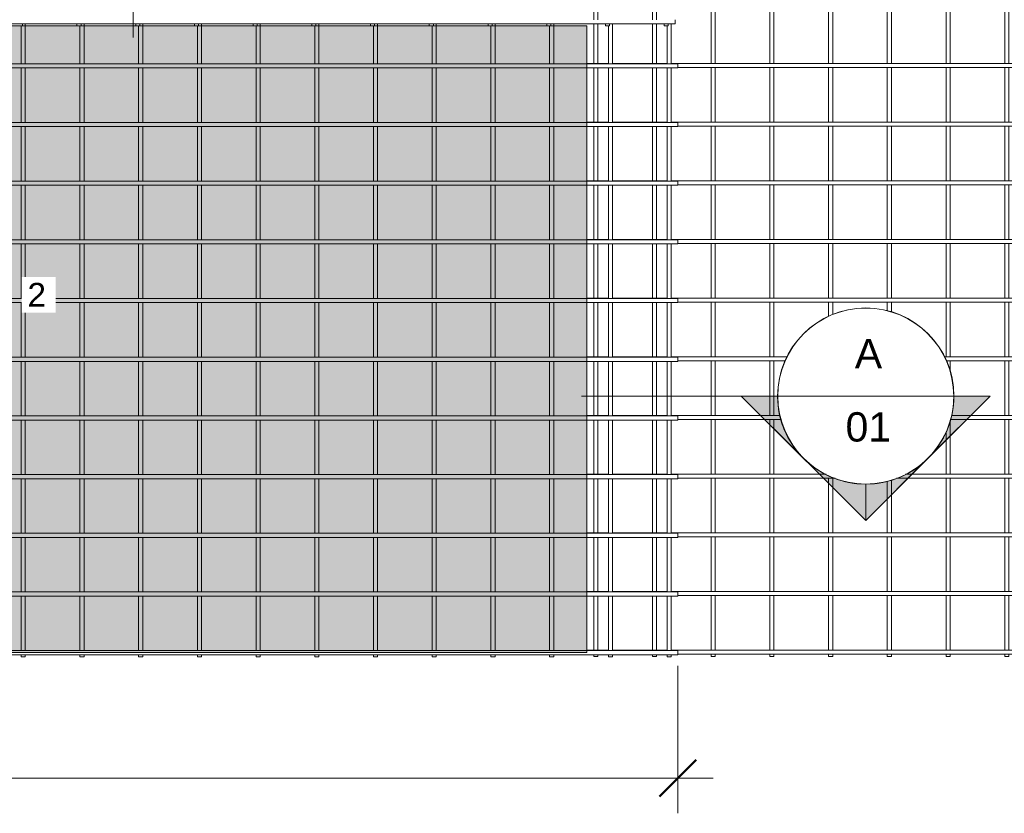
# Model space of a CAD drawing. Header units: millimetres. Extents: x -1027 to 8356, y -822 to 3268.
# Tile 3 of 5: x 3254 to 6608, y -822 to 1883. Entities that reach past the tile are written whole.
import ezdxf

# ---------------------------------------------------------------- set-up
doc = ezdxf.new("R2010")
doc.units = ezdxf.units.MM
for name, color, linetype, lineweight in [('A-ANNO-DIMS', 211, 'Continuous', 9), ('A-ANNO-DIMS-50', 211, 'Continuous', 9), ('A-DETL-GENF', 92, 'Continuous', 18), ('A-DETL-THIN', 151, 'Continuous', 18), ('A-GENM', 13, 'Continuous', 18), ('G-ANNO-SYMB', 111, 'Continuous', 9), ('G-ANNO-TEXT', 231, 'Continuous', 9)]:
    doc.layers.add(name, color=color, linetype=linetype, lineweight=lineweight)
doc.styles.add('Arial', font='arial.ttf', dxfattribs={"height": 100})
doc.styles.add('Arial_2', font='arial.ttf', dxfattribs={"height": 81.236361})
doc.styles.add('TechnicBold', font='techb___.ttf', dxfattribs={"height": 100})
doc.dimstyles.new('Technic_-_DiagonalSlash', dxfattribs={"dimscale": 304.8, "dimtxt": 134.269535, "dimasz": 0.410105, "dimexe": 0.393701, "dimexo": 0.82021, "dimgap": 0.287073, "dimtad": 1, "dimdec": 0, "dimzin": 0, "dimdsep": 46, "dimtxsty": 'TechnicBold', "dimblk1": 'OBLIQUE', "dimblk2": 'OBLIQUE', "dimsah": 1, "dimcen": 0.09, "dimdle": 0.393701, "dimazin": 0, "dimtfac": 1, "dimtdec": 4, "dimtix": 1, "dimtmove": 0, "dimatfit": 3, "dimfxl": 1, "dimtvp": 1, "dimtfill": 1, "dimtolj": 1, "dimtzin": 0, "dimarcsym": 2})

# ---------------------------------------------------------------- blocks, each defined once
blk = doc.blocks.new('United Steel Ductile SE72 Large Mesh - United Steel Ductile SE72 Large Mesh-253722-Level 1')
at = {"layer": 'A-GENM'}
for p, q in [((-2236.9, -279.6), (-2236.9, -408.6)), ((-2222.9, -279.6), (-2222.9, -272.1)), ((-2222.9, -408.6), (-2222.9, -279.6)), ((-2036.9, -279.6), (-2036.9, -408.6)), ((-2022.9, -279.6), (-2022.9, -272.1)), ((-2022.9, -408.6), (-2022.9, -279.6)), ((-1836.9, -279.6), (-1836.9, -408.6)), ((-1822.9, -279.6), (-1822.9, -272.1)), ((-1822.9, -408.6), (-1822.9, -279.6)), ((-1636.9, -279.6), (-1636.9, -408.6)), ((-1622.9, -279.6), (-1622.9, -272.1)), ((-1622.9, -408.6), (-1622.9, -279.6)), ((-1436.9, -279.6), (-1436.9, -408.6)), ((-1422.9, -279.6), (-1422.9, -272.1)), ((-1422.9, -408.6), (-1422.9, -279.6)), ((-1237, -279.6), (-1237, -408.6)), ((-1223, -279.6), (-1223, -272.1)), ((-1223, -408.6), (-1223, -279.6)), ((-1037, -279.6), (-1037, -408.6)), ((-1023, -279.6), (-1023, -272.1)), ((-1023, -408.6), (-1023, -279.6)), ((-837, -279.6), (-837, -408.6)), ((-823, -279.6), (-823, -272.1)), ((-823, -408.6), (-823, -279.6)), ((-637, -279.6), (-637, -408.6)), ((-623, -279.6), (-623, -272.1)), ((-623, -408.6), (-623, -279.6)), ((-437, -279.6), (-437, -408.6)), ((-423, -279.6), (-423, -272.1)), ((-423, -408.6), (-423, -279.6)), ((-237, -279.6), (-237, -408.6)), ((-223, -408.6), (-223, -272.1)), ((-37, -279.6), (-37, -408.6)), ((-23, -408.6), (-23, -272.1)), ((-310.1, -408.6), (-6040.9, -408.6)), ((-6040.9, -422.6), (-310.1, -422.6)), ((-2236.9, -422.6), (-2236.9, -608.6)), ((-2222.9, -608.6), (-2222.9, -422.6)), ((-2036.9, -422.6), (-2036.9, -608.6)), ((-2022.9, -608.6), (-2022.9, -422.6)), ((-1836.9, -422.6), (-1836.9, -608.6)), ((-1822.9, -608.6), (-1822.9, -422.6)), ((-1636.9, -422.6), (-1636.9, -608.6)), ((-1622.9, -608.6), (-1622.9, -422.6)), ((-1436.9, -422.6), (-1436.9, -608.6)), ((-1422.9, -608.6), (-1422.9, -422.6)), ((-1237, -422.6), (-1237, -608.6)), ((-1223, -608.6), (-1223, -422.6)), ((-1037, -422.6), (-1037, -608.6)), ((-1023, -608.6), (-1023, -422.6)), ((-837, -422.6), (-837, -608.6)), ((-823, -608.6), (-823, -422.6)), ((-637, -422.6), (-637, -608.6)), ((-623, -608.6), (-623, -422.6)), ((-437, -422.6), (-437, -608.6)), ((-423, -608.6), (-423, -422.6)), ((0, -408.6), (-310.1, -408.6)), ((-310.1, -422.6), (0, -422.6)), ((-237, -422.6), (-237, -608.6)), ((-223, -608.6), (-223, -422.6)), ((-37, -422.6), (-37, -608.6)), ((-23, -608.6), (-23, -422.6)), ((0, -422.6), (0, -408.6)), ((-310.1, -608.6), (-6040.9, -608.6)), ((-6040.9, -622.6), (-310.1, -622.6)), ((-2236.9, -622.6), (-2236.9, -808.6)), ((-2222.9, -808.6), (-2222.9, -622.6)), ((-2036.9, -622.6), (-2036.9, -808.6)), ((-2022.9, -808.6), (-2022.9, -622.6)), ((-1836.9, -622.6), (-1836.9, -808.6)), ((-1822.9, -808.6), (-1822.9, -622.6)), ((-1636.9, -622.6), (-1636.9, -808.6)), ((-1622.9, -808.6), (-1622.9, -622.6)), ((-1436.9, -622.6), (-1436.9, -808.6)), ((-1422.9, -808.6), (-1422.9, -622.6)), ((-1237, -622.6), (-1237, -808.6)), ((-1223, -808.6), (-1223, -622.6)), ((-1037, -622.6), (-1037, -808.6)), ((-1023, -808.6), (-1023, -622.6)), ((-837, -622.6), (-837, -808.6)), ((-823, -808.6), (-823, -622.6)), ((-637, -622.6), (-637, -808.6)), ((-623, -808.6), (-623, -622.6)), ((-437, -622.6), (-437, -808.6)), ((-423, -808.6), (-423, -622.6)), ((0, -608.6), (-310.1, -608.6)), ((-310.1, -622.6), (0, -622.6)), ((-237, -622.6), (-237, -808.6)), ((-223, -808.6), (-223, -622.6)), ((-37, -622.6), (-37, -808.6)), ((-23, -808.6), (-23, -622.6)), ((0, -622.6), (0, -608.6)), ((-310.1, -808.6), (-6040.9, -808.6)), ((-6040.9, -822.6), (-310.1, -822.6)), ((-2236.9, -822.6), (-2236.9, -1008.5)), ((-2222.9, -1008.5), (-2222.9, -822.6)), ((-2036.9, -822.6), (-2036.9, -1008.5)), ((-2022.9, -1008.5), (-2022.9, -822.6)), ((-1836.9, -822.6), (-1836.9, -1008.5)), ((-1822.9, -1008.5), (-1822.9, -822.6)), ((-1636.9, -822.6), (-1636.9, -1008.5)), ((-1622.9, -1008.5), (-1622.9, -822.6)), ((-1436.9, -822.6), (-1436.9, -1008.5)), ((-1422.9, -1008.5), (-1422.9, -822.6)), ((-1237, -822.6), (-1237, -1008.5)), ((-1223, -1008.5), (-1223, -822.6)), ((-1037, -822.6), (-1037, -1008.5)), ((-1023, -1008.5), (-1023, -822.6)), ((-837, -822.6), (-837, -1008.5)), ((-823, -1008.5), (-823, -822.6)), ((-637, -822.6), (-637, -1008.5)), ((-623, -1008.5), (-623, -822.6)), ((-437, -822.6), (-437, -1008.5)), ((-423, -1008.5), (-423, -822.6)), ((0, -808.6), (-310.1, -808.6)), ((-310.1, -822.6), (0, -822.6)), ((-237, -822.6), (-237, -1008.5)), ((-223, -1008.5), (-223, -822.6)), ((-37, -822.6), (-37, -1008.5)), ((-23, -1008.5), (-23, -822.6)), ((0, -822.6), (0, -808.6)), ((-310.1, -1008.5), (-6040.9, -1008.5)), ((-6040.9, -1022.5), (-310.1, -1022.5)), ((-2236.9, -1022.5), (-2236.9, -1208.5)), ((-2222.9, -1208.5), (-2222.9, -1022.5)), ((-2036.9, -1022.5), (-2036.9, -1208.5)), ((-2022.9, -1208.5), (-2022.9, -1022.5)), ((-1836.9, -1022.5), (-1836.9, -1208.5)), ((-1822.9, -1208.5), (-1822.9, -1022.5)), ((-1636.9, -1022.5), (-1636.9, -1208.5)), ((-1622.9, -1208.5), (-1622.9, -1022.5)), ((-1436.9, -1022.5), (-1436.9, -1208.5)), ((-1422.9, -1208.5), (-1422.9, -1022.5)), ((-1237, -1022.5), (-1237, -1208.5)), ((-1223, -1208.5), (-1223, -1022.5)), ((-1037, -1022.5), (-1037, -1208.5)), ((-1023, -1208.5), (-1023, -1022.5)), ((-837, -1022.5), (-837, -1208.5)), ((-823, -1208.5), (-823, -1022.5)), ((-637, -1022.5), (-637, -1208.5)), ((-623, -1208.5), (-623, -1022.5)), ((-437, -1022.5), (-437, -1208.5)), ((-423, -1208.5), (-423, -1022.5)), ((0, -1008.5), (-310.1, -1008.5)), ((-310.1, -1022.5), (0, -1022.5)), ((-237, -1022.5), (-237, -1208.5)), ((-223, -1208.5), (-223, -1022.5)), ((-37, -1022.5), (-37, -1208.5)), ((-23, -1208.5), (-23, -1022.5)), ((0, -1022.5), (0, -1008.5)), ((-310.1, -1208.5), (-6040.9, -1208.5)), ((-6040.9, -1222.5), (-310.1, -1222.5)), ((-2236.9, -1222.5), (-2236.9, -1408.5)), ((-2222.9, -1408.5), (-2222.9, -1222.5)), ((-2036.9, -1222.5), (-2036.9, -1408.5)), ((-2022.9, -1408.5), (-2022.9, -1222.5)), ((-1836.9, -1222.5), (-1836.9, -1408.5)), ((-1822.9, -1408.5), (-1822.9, -1222.5)), ((-1636.9, -1222.5), (-1636.9, -1408.5)), ((-1622.9, -1408.5), (-1622.9, -1222.5)), ((-1436.9, -1222.5), (-1436.9, -1408.5)), ((-1422.9, -1408.5), (-1422.9, -1222.5)), ((-1237, -1222.5), (-1237, -1408.5)), ((-1223, -1408.5), (-1223, -1222.5)), ((-1037, -1222.5), (-1037, -1408.5)), ((-1023, -1408.5), (-1023, -1222.5)), ((-837, -1222.5), (-837, -1408.5)), ((-823, -1408.5), (-823, -1222.5)), ((-637, -1222.5), (-637, -1408.5)), ((-623, -1408.5), (-623, -1222.5)), ((-437, -1222.5), (-437, -1408.5)), ((-423, -1408.5), (-423, -1222.5)), ((0, -1208.5), (-310.1, -1208.5)), ((-310.1, -1222.5), (0, -1222.5)), ((-237, -1222.5), (-237, -1408.5)), ((-223, -1408.5), (-223, -1222.5)), ((-37, -1222.5), (-37, -1408.5)), ((-23, -1408.5), (-23, -1222.5)), ((0, -1222.5), (0, -1208.5)), ((-310.1, -1408.5), (-6040.9, -1408.5)), ((-6040.9, -1422.5), (-310.1, -1422.5)), ((-2236.9, -1422.5), (-2236.9, -1608.5)), ((-2222.9, -1608.5), (-2222.9, -1422.5)), ((-2036.9, -1422.5), (-2036.9, -1608.5)), ((-2022.9, -1608.5), (-2022.9, -1422.5)), ((-1836.9, -1422.5), (-1836.9, -1608.5)), ((-1822.9, -1608.5), (-1822.9, -1422.5)), ((-1636.9, -1422.5), (-1636.9, -1608.5)), ((-1622.9, -1608.5), (-1622.9, -1422.5)), ((-1436.9, -1422.5), (-1436.9, -1608.5)), ((-1422.9, -1608.5), (-1422.9, -1422.5)), ((-1237, -1422.5), (-1237, -1608.5)), ((-1223, -1608.5), (-1223, -1422.5)), ((-1037, -1422.5), (-1037, -1608.5)), ((-1023, -1608.5), (-1023, -1422.5)), ((-837, -1422.5), (-837, -1608.5)), ((-823, -1608.5), (-823, -1422.5)), ((-637, -1422.5), (-637, -1608.5)), ((-623, -1608.5), (-623, -1422.5)), ((-437, -1422.5), (-437, -1608.5)), ((-423, -1608.5), (-423, -1422.5)), ((0, -1408.5), (-310.1, -1408.5)), ((-310.1, -1422.5), (0, -1422.5)), ((-237, -1422.5), (-237, -1608.5)), ((-223, -1608.5), (-223, -1422.5)), ((-37, -1422.5), (-37, -1608.5)), ((-23, -1608.5), (-23, -1422.5)), ((0, -1422.5), (0, -1408.5)), ((-310.1, -1608.5), (-6040.9, -1608.5)), ((0, -1608.5), (-310.1, -1608.5)), ((0, -1622.5), (0, -1608.5)), ((-6040.9, -1622.5), (-310.1, -1622.5)), ((-2236.9, -1622.5), (-2236.9, -1808.5)), ((-2222.9, -1808.5), (-2222.9, -1622.5)), ((-2036.9, -1622.5), (-2036.9, -1808.5)), ((-2022.9, -1808.5), (-2022.9, -1622.5)), ((-1836.9, -1622.5), (-1836.9, -1808.5)), ((-1822.9, -1808.5), (-1822.9, -1622.5)), ((-1636.9, -1622.5), (-1636.9, -1808.5)), ((-1622.9, -1808.5), (-1622.9, -1622.5)), ((-1436.9, -1622.5), (-1436.9, -1808.5)), ((-1422.9, -1808.5), (-1422.9, -1622.5)), ((-1237, -1622.5), (-1237, -1808.5)), ((-1223, -1808.5), (-1223, -1622.5)), ((-1037, -1622.5), (-1037, -1808.5)), ((-1023, -1808.5), (-1023, -1622.5)), ((-837, -1622.5), (-837, -1808.5)), ((-823, -1808.5), (-823, -1622.5)), ((-637, -1622.5), (-637, -1808.5)), ((-623, -1808.5), (-623, -1622.5)), ((-437, -1622.5), (-437, -1808.5)), ((-423, -1808.5), (-423, -1622.5)), ((-310.1, -1622.5), (0, -1622.5)), ((-237, -1622.5), (-237, -1808.5)), ((-223, -1808.5), (-223, -1622.5)), ((-37, -1622.5), (-37, -1808.5)), ((-23, -1808.5), (-23, -1622.5)), ((-310.1, -1808.5), (-6040.9, -1808.5)), ((0, -1808.5), (-310.1, -1808.5)), ((0, -1822.5), (0, -1808.5)), ((-6040.9, -1822.5), (-310.1, -1822.5)), ((-2236.9, -1822.5), (-2236.9, -2008.5)), ((-2222.9, -2008.5), (-2222.9, -1822.5)), ((-2036.9, -1822.5), (-2036.9, -2008.5)), ((-2022.9, -2008.5), (-2022.9, -1822.5)), ((-1836.9, -1822.5), (-1836.9, -2008.5)), ((-1822.9, -2008.5), (-1822.9, -1822.5)), ((-1636.9, -1822.5), (-1636.9, -2008.5)), ((-1622.9, -2008.5), (-1622.9, -1822.5)), ((-1436.9, -1822.5), (-1436.9, -2008.5)), ((-1422.9, -2008.5), (-1422.9, -1822.5)), ((-1237, -1822.5), (-1237, -2008.5)), ((-1223, -2008.5), (-1223, -1822.5)), ((-1037, -1822.5), (-1037, -2008.5)), ((-1023, -2008.5), (-1023, -1822.5)), ((-837, -1822.5), (-837, -2008.5)), ((-823, -2008.5), (-823, -1822.5)), ((-637, -1822.5), (-637, -2008.5)), ((-623, -2008.5), (-623, -1822.5)), ((-437, -1822.5), (-437, -2008.5)), ((-423, -2008.5), (-423, -1822.5)), ((-310.1, -1822.5), (0, -1822.5)), ((-237, -1822.5), (-237, -2008.5)), ((-223, -2008.5), (-223, -1822.5)), ((-37, -1822.5), (-37, -2008.5)), ((-23, -2008.5), (-23, -1822.5)), ((-310.1, -2008.5), (-6040.9, -2008.5)), ((0, -2008.5), (-310.1, -2008.5)), ((0, -2022.5), (0, -2008.5)), ((-6040.9, -2022.5), (-310.1, -2022.5)), ((-2236.9, -2022.5), (-2236.9, -2208.5)), ((-2222.9, -2208.5), (-2222.9, -2022.5)), ((-2036.9, -2022.5), (-2036.9, -2208.5)), ((-2022.9, -2208.5), (-2022.9, -2022.5)), ((-1836.9, -2022.5), (-1836.9, -2208.5)), ((-1822.9, -2208.5), (-1822.9, -2022.5)), ((-1636.9, -2022.5), (-1636.9, -2208.5)), ((-1622.9, -2208.5), (-1622.9, -2022.5)), ((-1436.9, -2022.5), (-1436.9, -2208.5)), ((-1422.9, -2208.5), (-1422.9, -2022.5)), ((-1237, -2022.5), (-1237, -2208.5)), ((-1223, -2208.5), (-1223, -2022.5)), ((-1037, -2022.5), (-1037, -2208.5)), ((-1023, -2208.5), (-1023, -2022.5)), ((-837, -2022.5), (-837, -2208.5)), ((-823, -2208.5), (-823, -2022.5)), ((-637, -2022.5), (-637, -2208.5)), ((-623, -2208.5), (-623, -2022.5)), ((-437, -2022.5), (-437, -2208.5)), ((-423, -2208.5), (-423, -2022.5)), ((-310.1, -2022.5), (0, -2022.5)), ((-237, -2022.5), (-237, -2208.5)), ((-223, -2208.5), (-223, -2022.5)), ((-37, -2022.5), (-37, -2208.5)), ((-23, -2208.5), (-23, -2022.5)), ((-310.1, -2208.5), (-6040.9, -2208.5)), ((0, -2208.5), (-310.1, -2208.5)), ((0, -2222.5), (0, -2208.5)), ((-6040.9, -2222.5), (-310.1, -2222.5)), ((-2236.9, -2222.5), (-2236.9, -2408.5)), ((-2222.9, -2408.5), (-2222.9, -2222.5)), ((-2036.9, -2222.5), (-2036.9, -2408.5)), ((-2022.9, -2408.5), (-2022.9, -2222.5)), ((-1836.9, -2222.5), (-1836.9, -2408.5)), ((-1822.9, -2408.5), (-1822.9, -2222.5)), ((-1636.9, -2222.5), (-1636.9, -2408.5)), ((-1622.9, -2408.5), (-1622.9, -2222.5)), ((-1436.9, -2222.5), (-1436.9, -2408.5)), ((-1422.9, -2408.5), (-1422.9, -2222.5)), ((-1237, -2222.5), (-1237, -2408.5)), ((-1223, -2408.5), (-1223, -2222.5)), ((-1037, -2222.5), (-1037, -2408.5)), ((-1023, -2408.5), (-1023, -2222.5)), ((-837, -2222.5), (-837, -2408.5)), ((-823, -2408.5), (-823, -2222.5)), ((-637, -2222.5), (-637, -2408.5)), ((-623, -2408.5), (-623, -2222.5)), ((-437, -2222.5), (-437, -2408.5)), ((-423, -2408.5), (-423, -2222.5)), ((-310.1, -2222.5), (0, -2222.5)), ((-237, -2222.5), (-237, -2408.5)), ((-223, -2408.5), (-223, -2222.5)), ((-37, -2222.5), (-37, -2408.5)), ((-23, -2408.5), (-23, -2222.5)), ((-310.1, -2408.5), (-6040.9, -2408.5)), ((0, -2408.5), (-310.1, -2408.5)), ((0, -2422.5), (0, -2408.5)), ((-6060, -2422.5), (0, -2422.5)), ((-2236.9, -2422.5), (-2236.9, -2430)), ((-2236.9, -2430), (-2222.9, -2430)), ((-2222.9, -2430), (-2222.9, -2422.5)), ((-2036.9, -2422.5), (-2036.9, -2430)), ((-2036.9, -2430), (-2022.9, -2430)), ((-2022.9, -2430), (-2022.9, -2422.5)), ((-1836.9, -2422.5), (-1836.9, -2430)), ((-1836.9, -2430), (-1822.9, -2430)), ((-1822.9, -2430), (-1822.9, -2422.5)), ((-1636.9, -2422.5), (-1636.9, -2430)), ((-1636.9, -2430), (-1622.9, -2430)), ((-1622.9, -2430), (-1622.9, -2422.5)), ((-1436.9, -2422.5), (-1436.9, -2430)), ((-1436.9, -2430), (-1422.9, -2430)), ((-1422.9, -2430), (-1422.9, -2422.5)), ((-1237, -2422.5), (-1237, -2430)), ((-1237, -2430), (-1223, -2430)), ((-1223, -2430), (-1223, -2422.5)), ((-1037, -2422.5), (-1037, -2430)), ((-1037, -2430), (-1023, -2430)), ((-1023, -2430), (-1023, -2422.5)), ((-837, -2422.5), (-837, -2430)), ((-837, -2430), (-823, -2430)), ((-823, -2430), (-823, -2422.5)), ((-637, -2422.5), (-637, -2430)), ((-637, -2430), (-623, -2430)), ((-623, -2430), (-623, -2422.5)), ((-437, -2422.5), (-437, -2430)), ((-437, -2430), (-423, -2430)), ((-423, -2430), (-423, -2422.5)), ((-237, -2422.5), (-237, -2430)), ((-237, -2430), (-223, -2430)), ((-223, -2430), (-223, -2422.5)), ((-37, -2422.5), (-37, -2430)), ((-37, -2430), (-23, -2430)), ((-23, -2430), (-23, -2422.5))]:
    blk.add_line(p, q, dxfattribs=at)
blk = doc.blocks.new('United Steel Ductile SE72 Large Mesh - United Steel Ductile SE72 Large Mesh-V1-Level 1')
at = {"layer": 'A-GENM'}
for p, q in [((0, -2422.5), (0, -2408.5)), ((-6060, -2422.5), (0, -2422.5)), ((-2236.9, -2430), (-2222.9, -2430)), ((-2222.9, -2430), (-2222.9, -2422.5)), ((-2036.9, -2422.5), (-2036.9, -2430)), ((-2036.9, -2430), (-2022.9, -2430)), ((-2022.9, -2430), (-2022.9, -2422.5)), ((-1836.9, -2422.5), (-1836.9, -2430)), ((-1836.9, -2430), (-1822.9, -2430)), ((-1822.9, -2430), (-1822.9, -2422.5)), ((-1636.9, -2422.5), (-1636.9, -2430)), ((-1636.9, -2430), (-1622.9, -2430)), ((-1622.9, -2430), (-1622.9, -2422.5)), ((-1436.9, -2422.5), (-1436.9, -2430)), ((-1436.9, -2430), (-1422.9, -2430)), ((-1422.9, -2430), (-1422.9, -2422.5)), ((-1237, -2422.5), (-1237, -2430)), ((-1237, -2430), (-1223, -2430)), ((-1223, -2430), (-1223, -2422.5)), ((-1037, -2422.5), (-1037, -2430)), ((-1037, -2430), (-1023, -2430)), ((-1023, -2430), (-1023, -2422.5)), ((-837, -2422.5), (-837, -2430)), ((-837, -2430), (-823, -2430)), ((-823, -2430), (-823, -2422.5)), ((-637, -2422.5), (-637, -2430)), ((-637, -2430), (-623, -2430)), ((-623, -2430), (-623, -2422.5)), ((-437, -2422.5), (-437, -2430)), ((-437, -2430), (-423, -2430)), ((-423, -2430), (-423, -2422.5)), ((-237, -2422.5), (-237, -2430)), ((-237, -2430), (-223, -2430)), ((-223, -2430), (-223, -2422.5)), ((-37, -2422.5), (-37, -2430)), ((-37, -2430), (-23, -2430)), ((-23, -2430), (-23, -2422.5))]:
    blk.add_line(p, q, dxfattribs=at)
blk = doc.blocks.new('United Steel Ductile SE72 Large Mesh - United Steel Ductile SE72 Large Mesh-V2-Level 1')
at = {"layer": 'A-GENM'}
for p, q in [((-6036.9, 0), (-6036.9, -8.6)), ((-6022.9, 0), (-6036.9, 0)), ((-6022.9, -8.6), (-6022.9, 0)), ((-5836.9, 0), (-5836.9, -8.6)), ((-5822.9, 0), (-5836.9, 0)), ((-5822.9, -8.6), (-5822.9, 0)), ((-5636.9, 0), (-5636.9, -8.6)), ((-5622.9, 0), (-5636.9, 0)), ((-5622.9, -8.6), (-5622.9, 0)), ((-5436.9, 0), (-5436.9, -8.6)), ((-5422.9, 0), (-5436.9, 0)), ((-5422.9, -8.6), (-5422.9, 0)), ((-5236.9, 0), (-5236.9, -8.6)), ((-5222.9, 0), (-5236.9, 0)), ((-5222.9, -8.6), (-5222.9, 0)), ((-5036.9, 0), (-5036.9, -8.6)), ((-5022.9, 0), (-5036.9, 0)), ((-5022.9, -8.6), (-5022.9, 0)), ((-4836.9, 0), (-4836.9, -8.7)), ((-4822.9, 0), (-4836.9, 0)), ((-4822.9, -8.7), (-4822.9, 0)), ((-4636.9, 0), (-4636.9, -8.7)), ((-4622.9, 0), (-4636.9, 0)), ((-4622.9, -8.7), (-4622.9, 0)), ((-4436.9, 0), (-4436.9, -8.7)), ((-4422.9, 0), (-4436.9, 0)), ((-4422.9, -8.7), (-4422.9, 0)), ((-4236.9, 0), (-4236.9, -8.7)), ((-4222.9, 0), (-4236.9, 0)), ((-4222.9, -8.7), (-4222.9, 0)), ((-5996.9, -8.6), (-6060, -8.6)), ((-6060, -8.6), (-6060, -10.1)), ((-6036.9, -24.2), (-6036.9, -59.7)), ((-6022.9, -59.7), (-6022.9, -24.2)), ((-5796.9, -8.6), (-5972.9, -8.6)), ((-5836.9, -24.2), (-5836.9, -59.7)), ((-5822.9, -59.7), (-5822.9, -24.2)), ((-4193.5, -8.6), (-5772.9, -8.6)), ((-5749.9, -22.6), (-4193.5, -22.6)), ((-5636.9, -22.6), (-5636.9, -208.6)), ((-5622.9, -208.6), (-5622.9, -22.6)), ((-5436.9, -22.6), (-5436.9, -208.6)), ((-5422.9, -208.6), (-5422.9, -22.6)), ((-5236.9, -22.6), (-5236.9, -208.6)), ((-5222.9, -208.6), (-5222.9, -22.6)), ((-5036.9, -22.6), (-5036.9, -208.6)), ((-5022.9, -208.6), (-5022.9, -22.6)), ((-4836.9, -22.6), (-4836.9, -208.6)), ((-4822.9, -208.6), (-4822.9, -22.6)), ((-4636.9, -22.5), (-4636.9, -208.6)), ((-4622.9, -208.6), (-4622.9, -22.5)), ((-4436.9, -22.5), (-4436.9, -208.7)), ((-4422.9, -208.7), (-4422.9, -22.5)), ((-4236.9, -22.5), (-4236.9, -208.7)), ((-4222.9, -208.7), (-4222.9, -22.5)), ((-6036.9, -73.7), (-6036.9, -208.6)), ((-6022.9, -208.6), (-6022.9, -73.7)), ((-5836.9, -73.7), (-5836.9, -208.6)), ((-5822.9, -208.6), (-5822.9, -73.7)), ((-5996.9, -208.6), (-6060, -208.6)), ((-6060, -208.6), (-6060, -210.1)), ((-6036.9, -224.2), (-6036.9, -259.7)), ((-6022.9, -259.7), (-6022.9, -224.2)), ((-5796.9, -208.6), (-5972.9, -208.6)), ((-5836.9, -224.2), (-5836.9, -259.7)), ((-5822.9, -259.7), (-5822.9, -224.2)), ((-4193.5, -208.6), (-5772.9, -208.6)), ((-5749.9, -222.6), (-4193.5, -222.6)), ((-5636.9, -222.6), (-5636.9, -408.6)), ((-5622.9, -408.6), (-5622.9, -222.6)), ((-5436.9, -222.6), (-5436.9, -408.6)), ((-5422.9, -408.6), (-5422.9, -222.6)), ((-5236.9, -222.6), (-5236.9, -408.6)), ((-5222.9, -408.6), (-5222.9, -222.6)), ((-5036.9, -222.6), (-5036.9, -408.6)), ((-5022.9, -408.6), (-5022.9, -222.6)), ((-4836.9, -222.5), (-4836.9, -408.6)), ((-4822.9, -408.6), (-4822.9, -222.5)), ((-4636.9, -222.5), (-4636.9, -408.6)), ((-4622.9, -408.6), (-4622.9, -222.5)), ((-4436.9, -222.5), (-4436.9, -408.6)), ((-4422.9, -408.6), (-4422.9, -222.5)), ((-4236.9, -222.5), (-4236.9, -408.7)), ((-4222.9, -408.7), (-4222.9, -222.5)), ((-6036.9, -273.7), (-6036.9, -408.6)), ((-6022.9, -408.6), (-6022.9, -273.7)), ((-5836.9, -273.7), (-5836.9, -408.6)), ((-5822.9, -408.6), (-5822.9, -273.7)), ((-5987.4, -408.6), (-6060, -408.6)), ((-6060, -408.6), (-6060, -410.1)), ((-6036.9, -424.2), (-6036.9, -608.6)), ((-6022.9, -608.6), (-6022.9, -424.2)), ((-5786.8, -408.6), (-5972.9, -408.6)), ((-5836.9, -424.2), (-5836.9, -608.6)), ((-5822.9, -608.6), (-5822.9, -424.2)), ((-4193.5, -408.6), (-5772.9, -408.6)), ((-5749.9, -422.6), (-4193.5, -422.6)), ((-5636.9, -422.6), (-5636.9, -608.6)), ((-5622.9, -608.6), (-5622.9, -422.6)), ((-5436.9, -422.6), (-5436.9, -608.6)), ((-5422.9, -608.6), (-5422.9, -422.6)), ((-5236.9, -422.5), (-5236.9, -608.6)), ((-5222.9, -608.6), (-5222.9, -422.5)), ((-5036.9, -422.5), (-5036.9, -608.6)), ((-5022.9, -608.6), (-5022.9, -422.5)), ((-4836.9, -422.5), (-4836.9, -608.6)), ((-4822.9, -608.6), (-4822.9, -422.5)), ((-4636.9, -422.5), (-4636.9, -608.6)), ((-4622.9, -608.6), (-4622.9, -422.5)), ((-4436.9, -422.5), (-4436.9, -608.6)), ((-4422.9, -608.6), (-4422.9, -422.5)), ((-4236.9, -422.5), (-4236.9, -608.6)), ((-4222.9, -608.6), (-4222.9, -422.5)), ((-5986.8, -608.6), (-6060, -608.6)), ((-6060, -608.6), (-6060, -610.1)), ((-6036.9, -624.1), (-6036.9, -808.6)), ((-6022.9, -808.6), (-6022.9, -624.1)), ((-5786.8, -608.6), (-5972.9, -608.6)), ((-5836.9, -624.1), (-5836.9, -808.6)), ((-5822.9, -808.6), (-5822.9, -624.1)), ((-4193.5, -608.6), (-5772.9, -608.6)), ((-5749.9, -622.6), (-4193.5, -622.6)), ((-5636.9, -622.6), (-5636.9, -808.6)), ((-5622.9, -808.6), (-5622.9, -622.6)), ((-5436.9, -622.5), (-5436.9, -808.6)), ((-5422.9, -808.6), (-5422.9, -622.5)), ((-5236.9, -622.5), (-5236.9, -808.6)), ((-5222.9, -808.6), (-5222.9, -622.5)), ((-5036.9, -622.5), (-5036.9, -808.6)), ((-5022.9, -808.6), (-5022.9, -622.5)), ((-4836.9, -622.5), (-4836.9, -808.6)), ((-4822.9, -808.6), (-4822.9, -622.5)), ((-4636.9, -622.5), (-4636.9, -808.6)), ((-4622.9, -808.6), (-4622.9, -622.5)), ((-4436.9, -622.5), (-4436.9, -808.6)), ((-4422.9, -808.6), (-4422.9, -622.5)), ((-4236.9, -622.5), (-4236.9, -808.6)), ((-4222.9, -808.6), (-4222.9, -622.5)), ((-5987.4, -808.6), (-6060, -808.6)), ((-6060, -808.6), (-6060, -810.1)), ((-6036.9, -824.1), (-6036.9, -1008.5)), ((-6022.9, -1008.5), (-6022.9, -824.1)), ((-5786.8, -808.6), (-5973, -808.6)), ((-5836.9, -824.1), (-5836.9, -1008.6)), ((-5822.9, -1008.6), (-5822.9, -824.1)), ((-4193.5, -808.6), (-5773, -808.6)), ((-5749.9, -822.6), (-4193.5, -822.6)), ((-5636.9, -822.5), (-5636.9, -1008.6)), ((-5622.9, -1008.6), (-5622.9, -822.5)), ((-5436.9, -822.5), (-5436.9, -1008.6)), ((-5422.9, -1008.6), (-5422.9, -822.5)), ((-5236.9, -822.5), (-5236.9, -1008.6)), ((-5222.9, -1008.6), (-5222.9, -822.5)), ((-5036.9, -822.5), (-5036.9, -1008.6)), ((-5022.9, -1008.6), (-5022.9, -822.5)), ((-4836.9, -822.5), (-4836.9, -1008.6)), ((-4822.9, -1008.6), (-4822.9, -822.5)), ((-4636.9, -822.5), (-4636.9, -1008.6)), ((-4622.9, -1008.6), (-4622.9, -822.5)), ((-4436.9, -822.5), (-4436.9, -1008.6)), ((-4422.9, -1008.6), (-4422.9, -822.5)), ((-4236.9, -822.5), (-4236.9, -1008.6)), ((-4222.9, -1008.6), (-4222.9, -822.5)), ((-5987.4, -1008.5), (-6060, -1008.5)), ((-6060, -1008.5), (-6060, -1010.1)), ((-6036.9, -1024.1), (-6036.9, -1208.5)), ((-6022.9, -1208.5), (-6022.9, -1024.1)), ((-5786.8, -1008.5), (-5973, -1008.5)), ((-5836.9, -1024.1), (-5836.9, -1208.5)), ((-5822.9, -1208.5), (-5822.9, -1024.1)), ((-4193.5, -1008.5), (-5773, -1008.5)), ((-5749.9, -1022.5), (-4193.5, -1022.5)), ((-5636.9, -1022.5), (-5636.9, -1208.5)), ((-5622.9, -1208.5), (-5622.9, -1022.5)), ((-5436.9, -1022.5), (-5436.9, -1208.6)), ((-5422.9, -1208.6), (-5422.9, -1022.5)), ((-5236.9, -1022.5), (-5236.9, -1208.6)), ((-5222.9, -1208.6), (-5222.9, -1022.5)), ((-5036.9, -1022.5), (-5036.9, -1208.6)), ((-5022.9, -1208.6), (-5022.9, -1022.5)), ((-4836.9, -1022.5), (-4836.9, -1208.6)), ((-4822.9, -1208.6), (-4822.9, -1022.5)), ((-4636.9, -1022.5), (-4636.9, -1208.6)), ((-4622.9, -1208.6), (-4622.9, -1022.5)), ((-4436.9, -1022.5), (-4436.9, -1208.6)), ((-4422.9, -1208.6), (-4422.9, -1022.5)), ((-4236.9, -1022.5), (-4236.9, -1208.6)), ((-4222.9, -1208.6), (-4222.9, -1022.5)), ((-5987.4, -1208.5), (-6060, -1208.5)), ((-6060, -1208.5), (-6060, -1210.1)), ((-6036.9, -1224.1), (-6036.9, -1408.5)), ((-6022.9, -1408.5), (-6022.9, -1224.1)), ((-5786.9, -1208.5), (-5972.9, -1208.5)), ((-5836.9, -1224.1), (-5836.9, -1408.5)), ((-5822.9, -1408.5), (-5822.9, -1224.1)), ((-4193.5, -1208.5), (-5772.9, -1208.5)), ((-5749.9, -1222.5), (-4193.5, -1222.5)), ((-5636.9, -1222.5), (-5636.9, -1408.5)), ((-5622.9, -1408.5), (-5622.9, -1222.5)), ((-5436.9, -1222.5), (-5436.9, -1408.5)), ((-5422.9, -1408.5), (-5422.9, -1222.5)), ((-5236.9, -1222.5), (-5236.9, -1271.6)), ((-5222.9, -1264.6), (-5222.9, -1222.5)), ((-5036.9, -1222.5), (-5036.9, -1252.5)), ((-5022.9, -1256.7), (-5022.9, -1222.5)), ((-4836.9, -1222.5), (-4836.9, -1408.6)), ((-4822.9, -1408.6), (-4822.9, -1222.5)), ((-4636.9, -1222.5), (-4636.9, -1408.6)), ((-4622.9, -1408.6), (-4622.9, -1222.5)), ((-4436.9, -1222.5), (-4436.9, -1408.6)), ((-4422.9, -1408.6), (-4422.9, -1222.5)), ((-4236.9, -1222.5), (-4236.9, -1408.6)), ((-4222.9, -1408.6), (-4222.9, -1222.5)), ((-5987.4, -1408.5), (-6060, -1408.5)), ((-6060, -1408.5), (-6060, -1410)), ((-6036.9, -1424.1), (-6036.9, -1608.5)), ((-6022.9, -1608.5), (-6022.9, -1424.1)), ((-5786.9, -1408.5), (-5972.9, -1408.5)), ((-5836.9, -1424.1), (-5836.9, -1608.5)), ((-5822.9, -1608.5), (-5822.9, -1424.1)), ((-5377, -1408.5), (-5772.9, -1408.5)), ((-5749.9, -1422.5), (-5384.4, -1422.5)), ((-5636.9, -1422.5), (-5636.9, -1608.5)), ((-5622.9, -1608.5), (-5622.9, -1422.5)), ((-5436.9, -1422.5), (-5436.9, -1608.5)), ((-5422.9, -1608.5), (-5422.9, -1422.5)), ((-4193.5, -1408.5), (-4842.9, -1408.5)), ((-4835.4, -1422.5), (-4193.5, -1422.5)), ((-4822.9, -1460), (-4822.9, -1422.5)), ((-4636.9, -1422.5), (-4636.9, -1608.6)), ((-4622.9, -1608.6), (-4622.9, -1422.5)), ((-4436.9, -1422.5), (-4436.9, -1608.6)), ((-4422.9, -1608.6), (-4422.9, -1422.5)), ((-4236.9, -1422.4), (-4236.9, -1608.6)), ((-4222.9, -1608.6), (-4222.9, -1422.4)), ((-5986.9, -1608.5), (-6060, -1608.5)), ((-6060, -1608.5), (-6060, -1610)), ((-5786.9, -1608.5), (-5972.9, -1608.5)), ((-5401.8, -1608.5), (-5772.9, -1608.5)), ((-4193.5, -1608.5), (-4818, -1608.5)), ((-6036.9, -1624.1), (-6036.9, -1808.5)), ((-6022.9, -1808.5), (-6022.9, -1624.1)), ((-5836.9, -1624.1), (-5836.9, -1808.5)), ((-5822.9, -1808.5), (-5822.9, -1624.1)), ((-5749.9, -1622.5), (-5397.6, -1622.5)), ((-5636.9, -1622.5), (-5636.9, -1808.5)), ((-5622.9, -1808.5), (-5622.9, -1622.5)), ((-5436.9, -1622.5), (-5436.9, -1808.5)), ((-5422.9, -1808.5), (-5422.9, -1622.5)), ((-4822.9, -1808.5), (-4822.9, -1624.6)), ((-4822.3, -1622.5), (-4193.5, -1622.5)), ((-4636.9, -1622.5), (-4636.9, -1808.6)), ((-4622.9, -1808.6), (-4622.9, -1622.5)), ((-4436.9, -1622.4), (-4436.9, -1808.6)), ((-4422.9, -1808.6), (-4422.9, -1622.4)), ((-4236.9, -1622.4), (-4236.9, -1808.6)), ((-4222.9, -1808.6), (-4222.9, -1622.4)), ((-4836.9, -1664.8), (-4836.9, -1808.5)), ((-5987.4, -1808.5), (-6060, -1808.5)), ((-6060, -1808.5), (-6060, -1810)), ((-5786.9, -1808.5), (-5972.9, -1808.5)), ((-5245.2, -1808.5), (-5772.9, -1808.5)), ((-4193.5, -1808.5), (-4974.6, -1808.5)), ((-6036.9, -1824.1), (-6036.9, -2008.5)), ((-6022.9, -2008.5), (-6022.9, -1824.1)), ((-5836.9, -1824.1), (-5836.9, -2008.5)), ((-5822.9, -2008.5), (-5822.9, -1824.1)), ((-5749.9, -1822.5), (-5214.7, -1822.5)), ((-5636.9, -1822.5), (-5636.9, -2008.5)), ((-5622.9, -2008.5), (-5622.9, -1822.5)), ((-5436.9, -1822.5), (-5436.9, -2008.5)), ((-5422.9, -2008.5), (-5422.9, -1822.5)), ((-5236.9, -1822.5), (-5236.9, -2008.5)), ((-5222.9, -2008.5), (-5222.9, -1822.5)), ((-5036.9, -1832.1), (-5036.9, -2008.5)), ((-5022.9, -2008.5), (-5022.9, -1827.9)), ((-5005.1, -1822.5), (-4193.5, -1822.5)), ((-4836.9, -1822.4), (-4836.9, -2008.5)), ((-4822.9, -2008.5), (-4822.9, -1822.4)), ((-4636.9, -1822.4), (-4636.9, -2008.5)), ((-4622.9, -2008.5), (-4622.9, -1822.4)), ((-4436.9, -1822.4), (-4436.9, -2008.5)), ((-4422.9, -2008.5), (-4422.9, -1822.4)), ((-4236.9, -1822.4), (-4236.9, -2008.6)), ((-4222.9, -2008.6), (-4222.9, -1822.4)), ((-5987.4, -2008.5), (-6060, -2008.5)), ((-6060, -2008.5), (-6060, -2010)), ((-5786.9, -2008.5), (-5972.9, -2008.5)), ((-4193.5, -2008.5), (-5772.9, -2008.5)), ((-6036.9, -2024.1), (-6036.9, -2208.5)), ((-6022.9, -2208.5), (-6022.9, -2024.1)), ((-5836.9, -2024.1), (-5836.9, -2208.5)), ((-5822.9, -2208.5), (-5822.9, -2024.1)), ((-5749.9, -2022.5), (-4193.5, -2022.5)), ((-5636.9, -2022.5), (-5636.9, -2208.5)), ((-5622.9, -2208.5), (-5622.9, -2022.5)), ((-5436.9, -2022.5), (-5436.9, -2208.5)), ((-5422.9, -2208.5), (-5422.9, -2022.5)), ((-5236.9, -2022.5), (-5236.9, -2208.5)), ((-5222.9, -2208.5), (-5222.9, -2022.5)), ((-5036.9, -2022.4), (-5036.9, -2208.5)), ((-5022.9, -2208.5), (-5022.9, -2022.4)), ((-4836.9, -2022.4), (-4836.9, -2208.5)), ((-4822.9, -2208.5), (-4822.9, -2022.4)), ((-4636.9, -2022.4), (-4636.9, -2208.5)), ((-4622.9, -2208.5), (-4622.9, -2022.4)), ((-4436.9, -2022.4), (-4436.9, -2208.5)), ((-4422.9, -2208.5), (-4422.9, -2022.4)), ((-4236.9, -2022.4), (-4236.9, -2208.5)), ((-4222.9, -2208.5), (-4222.9, -2022.4)), ((-5987.4, -2208.5), (-6060, -2208.5)), ((-6060, -2208.5), (-6060, -2210)), ((-5786.9, -2208.5), (-5972.9, -2208.5)), ((-4193.5, -2208.5), (-5772.9, -2208.5)), ((-6036.9, -2224), (-6036.9, -2408.5)), ((-6022.9, -2408.5), (-6022.9, -2224)), ((-5836.9, -2224), (-5836.9, -2408.5)), ((-5822.9, -2408.5), (-5822.9, -2224)), ((-5749.9, -2222.5), (-4193.5, -2222.5)), ((-5636.9, -2222.5), (-5636.9, -2408.5)), ((-5622.9, -2408.5), (-5622.9, -2222.5)), ((-5436.9, -2222.4), (-5436.9, -2408.5)), ((-5422.9, -2408.5), (-5422.9, -2222.4)), ((-5236.9, -2222.4), (-5236.9, -2408.5)), ((-5222.9, -2408.5), (-5222.9, -2222.4)), ((-5036.9, -2222.4), (-5036.9, -2408.5)), ((-5022.9, -2408.5), (-5022.9, -2222.4)), ((-4836.9, -2222.4), (-4836.9, -2408.5)), ((-4822.9, -2408.5), (-4822.9, -2222.4)), ((-4636.9, -2222.4), (-4636.9, -2408.5)), ((-4622.9, -2408.5), (-4622.9, -2222.4)), ((-4436.9, -2222.4), (-4436.9, -2408.5)), ((-4422.9, -2408.5), (-4422.9, -2222.4)), ((-4236.9, -2222.4), (-4236.9, -2408.5)), ((-4222.9, -2408.5), (-4222.9, -2222.4)), ((-5986.9, -2408.5), (-6060, -2408.5)), ((-6060, -2408.5), (-6060, -2410)), ((-5786.9, -2408.5), (-5972.9, -2408.5)), ((-4193.5, -2408.5), (-5772.9, -2408.5)), ((-6036.9, -2424), (-6036.9, -2430)), ((-6036.9, -2430), (-6022.9, -2430)), ((-6022.9, -2430), (-6022.9, -2424)), ((-5836.9, -2424), (-5836.9, -2430)), ((-5836.9, -2430), (-5822.9, -2430)), ((-5822.9, -2430), (-5822.9, -2424)), ((-5749.9, -2422.5), (-4193.5, -2422.5)), ((-5636.9, -2422.4), (-5636.9, -2430)), ((-5636.9, -2430), (-5622.9, -2430)), ((-5622.9, -2430), (-5622.9, -2422.4)), ((-5436.9, -2422.4), (-5436.9, -2430)), ((-5436.9, -2430), (-5422.9, -2430)), ((-5422.9, -2430), (-5422.9, -2422.4)), ((-5236.9, -2422.4), (-5236.9, -2430)), ((-5236.9, -2430), (-5222.9, -2430)), ((-5222.9, -2430), (-5222.9, -2422.4)), ((-5036.9, -2422.4), (-5036.9, -2430)), ((-5036.9, -2430), (-5022.9, -2430)), ((-5022.9, -2430), (-5022.9, -2422.4)), ((-4836.9, -2422.4), (-4836.9, -2430)), ((-4836.9, -2430), (-4822.9, -2430)), ((-4822.9, -2430), (-4822.9, -2422.4)), ((-4636.9, -2422.4), (-4636.9, -2430)), ((-4636.9, -2430), (-4622.9, -2430)), ((-4622.9, -2430), (-4622.9, -2422.4)), ((-4436.9, -2422.4), (-4436.9, -2430)), ((-4436.9, -2430), (-4422.9, -2430)), ((-4422.9, -2430), (-4422.9, -2422.4)), ((-4236.9, -2422.4), (-4236.9, -2430)), ((-4236.9, -2430), (-4222.9, -2430)), ((-4222.9, -2430), (-4222.9, -2422.4))]:
    blk.add_line(p, q, dxfattribs=at)
blk = doc.blocks.new('Section - M_Section Head - Filled-1049-Level 1')
at = {"layer": 'G-ANNO-SYMB'}
h = blk.add_hatch(color=256, dxfattribs=at)
edge = h.paths.add_edge_path()
edge.add_line((-6, 8.485), (-6, 6))
edge.add_arc((-6, 0), 6, 90, 135)
edge.add_line((-10.243, 4.243), (-6, 8.485))
h = blk.add_hatch(color=256, dxfattribs=at)
edge = h.paths.add_edge_path()
edge.add_line((-6, 8.485), (-1.757, 4.243))
edge.add_arc((-6, 0), 6, 45, 90)
edge.add_line((-6, 6), (-6, 8.485))
h = blk.add_hatch(color=256, dxfattribs=at)
edge = h.paths.add_edge_path()
edge.add_line((-14.485, 0), (-10.243, 4.243))
edge.add_arc((-6, 0), 6, 135, 180)
edge.add_line((-12, 0), (-14.485, 0))
h = blk.add_hatch(color=256, dxfattribs=at)
edge = h.paths.add_edge_path()
edge.add_line((2.485, 0), (0, 0))
edge.add_arc((-6, 0), 6, 360, 405)
edge.add_line((-1.757, 4.243), (2.485, 0))
for p, q in [((-6, 8.485), (-14.485, 0)), ((-6, 8.485), (-10.243, 4.243)), ((-6, 8.485), (2.485, 0)), ((-6, 6), (-6, 8.485)), ((-6, 8.485), (-6, 6)), ((-1.757, 4.243), (-6, 8.485)), ((-10.243, 4.243), (-14.485, 0)), ((2.485, 0), (-1.757, 4.243)), ((-14.485, 0), (-12, 0)), ((0, 0), (2.485, 0)), ((-12, 0), (-14.485, 0)), ((0, 0), (2.485, 0))]:
    blk.add_line(p, q, dxfattribs=at)
for start, end in [(360, 180), (90, 135), (45, 90), (135, 180), (360, 45), (180, 360)]:
    blk.add_arc((-6, 0), 6, start, end, dxfattribs=at)
blk = doc.blocks.new('DIMBLOCK1-Level 1')
at = {"layer": 'A-ANNO-DIMS-50'}
for p, q in [((5496.3, -701.9), (5496.3, -318.7)), ((-563.7, -701.9), (-563.7, -368.3)), ((-683.7, -701.9), (5616.3, -701.9)), ((-563.7, -701.9), (-563.7, -821.9)), ((5496.3, -701.9), (5496.3, -821.9))]:
    blk.add_line(p, q, dxfattribs=at)
at = {"layer": 'A-ANNO-DIMS-50', "lineweight": 50}
for p, q in [((-563.7, -701.9), (-501.2, -639.4)), ((5496.3, -701.9), (5558.8, -639.4)), ((-563.7, -701.9), (-626.2, -764.4)), ((5496.3, -701.9), (5433.8, -764.4))]:
    blk.add_line(p, q, dxfattribs=at)
at = {"layer": 'A-ANNO-DIMS-50', "color": 0, "insert": (2296.9, -485.6), "char_height": 100, "width": 406.645, "attachment_point": 1, "line_spacing_factor": 0.959068, "style": 'TechnicBold', "bg_fill": 3, "box_fill_scale": 1.25, "bg_fill_color": 9, "bg_fill_true_color": 13158600, "bg_fill_transparency": 0}
blk.add_mtext('6060', dxfattribs=at)
blk = doc.blocks.new('_Oblique')
at = {"color": 0, "linetype": 'ByBlock', "lineweight": -2}
blk.add_line((-0.5, -0.5), (0.5, 0.5), dxfattribs=at)

msp = doc.modelspace()

# ---------------------------------------------------------------- hatches: boundary and pattern name
at = {"layer": 'A-DETL-GENF', "transparency": 33554534}
msp.add_hatch(color=155, dxfattribs=at).paths.add_polyline_path([(-544.6, -273.9), (5186.2, -273.9), (5186.2, 1861.4), (-544.6, 1861.4), (-544.6, -209.9)])

# ---------------------------------------------------------------- linework, layer by layer
at = {"layer": 'A-DETL-THIN'}
for p, q in [((5186.2, 1861.4), (-544.6, 1861.4)), ((5186.2, -273.9), (5186.2, 1861.4)), ((-544.6, -273.9), (5186.2, -273.9))]:
    msp.add_line(p, q, dxfattribs=at)
for start, end in [(0, 180), (180, 360)]:
    msp.add_arc((6136.3, 600.3), 300, start, end, dxfattribs=at)
at = {"layer": 'G-ANNO-SYMB'}
for p, q in [((3640.5, 2501.7), (3640.5, 1822.4)), ((5167.3, 600.1), (5835.6, 600.1)), ((5835.6, 600.1), (6435.6, 600.1))]:
    msp.add_line(p, q, dxfattribs=at)

# ---------------------------------------------------------------- block references
at = {"layer": 'A-GENM'}
for name, p in [('United Steel Ductile SE72 Large Mesh - United Steel Ductile SE72 Large Mesh-V1-Level 1', (5486.3, 4291.4)), ('United Steel Ductile SE72 Large Mesh - United Steel Ductile SE72 Large Mesh-253722-Level 1', (5496.3, 2141)), ('United Steel Ductile SE72 Large Mesh - United Steel Ductile SE72 Large Mesh-V2-Level 1', (11246.2, 2142.6))]:
    msp.add_blockref(name, p, dxfattribs=at)
at = {"layer": 'G-ANNO-SYMB', "xscale": 49.99999999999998, "yscale": 49.99999999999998, "zscale": 49.99999999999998, "rotation": 180}
msp.add_blockref('Section - M_Section Head - Filled-1049-Level 1', (5835.6, 600.1), dxfattribs=at)

# ---------------------------------------------------------------- texts
at = {"layer": 'G-ANNO-SYMB', "char_height": 100, "attachment_point": 1, "style": 'Arial'}
for s, insert, width in [('A', (6098.5, 794.6), 116.245), ('01', (6067, 545.1), 192.405)]:
    msp.add_mtext(s, dxfattribs=dict(at, insert=insert, width=width))

# ---------------------------------------------------------------- next in the draw order: texts
at = {"layer": 'G-ANNO-TEXT', "color": 7, "insert": (3280.9, 985.8), "char_height": 81.2, "width": 76.16, "attachment_point": 1, "style": 'Arial_2', "bg_fill": 3, "box_fill_scale": 1.25, "bg_fill_color": 9, "bg_fill_true_color": 13158600, "bg_fill_transparency": 0}
msp.add_mtext('2', dxfattribs=at)

# ---------------------------------------------------------------- next in the draw order: dimensions: what is measured, and where the dimension line sits
at = {"layer": 'A-ANNO-DIMS'}
dim = msp.add_linear_dim(base=(5496.3, -701.9), p1=(-563.7, -118.3), p2=(5496.3, -68.7), dimstyle='Technic_-_DiagonalSlash', override={"dimpost": '<>', "dimfxl": 6060.203113}, dxfattribs=at)
dim.commit()
dim.dimension.update_dxf_attribs({"geometry": 'DIMBLOCK1-Level 1', "text_midpoint": (2466.3, -563.4)})

doc.saveas('drawing.dxf')
